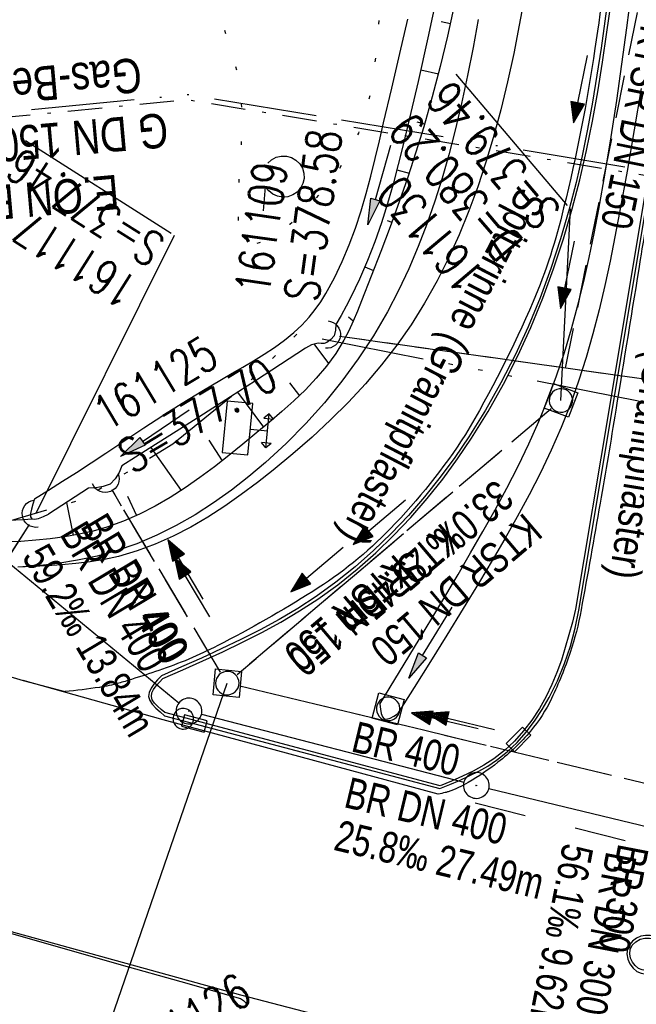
# Model space of a CAD drawing. Extents: x 510932 to 511602, y 463659 to 464636.
# Tile 45 of 81: x 511393 to 511429, y 464033 to 464091. Entities that reach past the tile are written whole.
import ezdxf

# ---------------------------------------------------------------- set-up
doc = ezdxf.new("R2010")
doc.units = 0
doc.header["$LTSCALE"] = 10
doc.header["$MEASUREMENT"] = 0
for name, pattern in [('ACAD_ISO13W100', [36, 12, -3, 12, -3, 0, -3, 0, -3]), ('ACAD_ISO14W100', [25.5, 12, -3, 0.5, -3, 0.5, -3, 0.5, -3]), ('AUSGEZOGEN', [0]), ('LT00', [0]), ('LT02', [0.4, 0.2, -0.2]), ('LT07', [0.22, 0.02, -0.2]), ('LT08', [0.42, 0.2, -0.1, 0.02, -0.1]), ('LT12', [0.4, 0.3, -0.1]), ('STRICHLINIE2', [0.375, 0.25, -0.125])]:
    doc.linetypes.add(name, pattern=pattern)
doc.layers.get('0').update_dxf_attribs({"linetype": 'LT00'})
for name, color, linetype in [('--EK_FBR', 1, 'LT00'), ('--EK_Halt-Pfeil', 4, 'LT00'), ('--EK_Haltung', 7, 'STRICHLINIE2'), ('--EK_Haltung-Text', 140, 'LT00'), ('--EK_Schacht-Text', 5, 'LT00'), ('--EL_DFK_AB_L', 21, 'LT00'), ('--EL_DFK_AB_P', 7, 'LT00'), ('--EL_Halt-Pfeil', 4, 'LT00'), ('--EL_Haltung', 182, 'STRICHLINIE2'), ('--EL_Haltung-Text', 182, 'LT00'), ('DFK_AB_L', 21, 'LT00'), ('DFK_AB_P', 7, 'LT00'), ('DFK_VERMPKT', 252, 'LT00'), ('DL', 182, 'LT12'), ('DL_PFEIL', 201, 'LT00'), ('DL_TEXT', 182, 'LT00'), ('GASLTG', 250, 'ACAD_ISO13W100'), ('GASLTG_TEXT', 250, 'Continuous'), ('GEHOELZ_SYMB', 252, 'Continuous'), ('PFEIL', 140, 'AUSGEZOGEN'), ('RINNE_TEXT', 11, 'Continuous'), ('TELEKOM', 210, 'ACAD_ISO14W100'), ('V104_AFBR_BAB', 250, 'LT00'), ('V104_BOESCH', 250, 'LT00'), ('V104_BOSCHUNG', 250, 'LT00'), ('V104_GEHOELZ', 250, 'LT07'), ('V104_GRABEN', 250, 'LT00'), ('V104_KA_MULD', 182, 'LT00'), ('V104_LD_MARK', 250, 'LT00'), ('V104_LG_MARK', 250, 'LT02'), ('V104_RINNE', 182, 'LT00'), ('V104_SINKK', 182, 'LT00'), ('V104_STROM', 80, 'LT00'), ('V104_UK_DURCH', 182, 'LT00')]:
    doc.layers.add(name, color=color, linetype=linetype)
doc.styles.add('Arial', font='ARIAL.TTF')
doc.styles.add('Haltungsbeschriftung', font='ARIAL.TTF', dxfattribs={"width": 0.75})
doc.styles.add('schachtbeschriftung', font='romans.shx', dxfattribs={"width": 0.75, "height": 2})
doc.styles.add('Versorgungsltg', font='ARIAL.TTF', dxfattribs={"width": 0.8, "height": 2})

# ---------------------------------------------------------------- blocks, each defined once
blk = doc.blocks.new('SYMB7010')
at = {"color": 0, "linetype": 'ByBlock'}
for points in [[(-0.031408, 0.499213), (-0.093728, 0.49134), (-0.15457, 0.475719), (-0.212975, 0.452595), (-0.268021, 0.422333), (-0.31884, 0.385411), (-0.36463, 0.342411), (-0.40467, 0.29401), (-0.438329, 0.240973), (-0.465074, 0.184136), (-0.484486, 0.124395), (-0.496256, 0.062692), (-0.5002, 0)], [(0.5002, 0), (0.496256, 0.062692), (0.484485, 0.124395), (0.465074, 0.184136), (0.438329, 0.240973), (0.40467, 0.29401), (0.36463, 0.342411), (0.31884, 0.385411), (0.268021, 0.422333), (0.212975, 0.452595), (0.15457, 0.475719), (0.093728, 0.49134), (0.031408, 0.499213), (-0.031408, 0.499213)], [(-0.5002, 0), (-0.496256, -0.062692), (-0.484486, -0.124395), (-0.465075, -0.184136), (-0.438329, -0.240973), (-0.404671, -0.29401), (-0.36463, -0.342411), (-0.31884, -0.385411), (-0.268021, -0.422333), (-0.212975, -0.452595), (-0.154571, -0.475719), (-0.093728, -0.49134), (-0.031408, -0.499213), (0.031408, -0.499213)], [(0.031408, -0.499213), (0.093728, -0.491341), (0.15457, -0.475719), (0.212975, -0.452595), (0.268021, -0.422333), (0.31884, -0.385411), (0.36463, -0.342411), (0.404671, -0.294011), (0.438329, -0.240974), (0.465075, -0.184136), (0.484486, -0.124395), (0.496256, -0.062692), (0.500201, 0)]]:
    blk.add_lwpolyline(points, dxfattribs=at)
blk = doc.blocks.new('SYMB0003')
at = {"color": 0, "linetype": 'ByBlock'}
for p, q in [((-0.015712, 0), (0.010166, 0.012015)), ((0, -0.021257), (-0.015712, 0)), ((0.010166, 0.012015), (0, -0.021257))]:
    blk.add_line(p, q, dxfattribs=at)
for points in [[(-0.031395, 0.499013), (-0.093691, 0.491144), (-0.154509, 0.475528), (-0.21289, 0.452414), (-0.267913, 0.422164), (-0.318712, 0.385257), (-0.364484, 0.342274), (-0.404509, 0.293893), (-0.438154, 0.240877), (-0.464888, 0.184062), (-0.484292, 0.124345), (-0.496058, 0.062667), (-0.5, 0)], [(0.5, 0), (0.496057, 0.062667), (0.484292, 0.124345), (0.464888, 0.184062), (0.438153, 0.240877), (0.404509, 0.293893), (0.364484, 0.342274), (0.318712, 0.385257), (0.267913, 0.422164), (0.21289, 0.452414), (0.154509, 0.475528), (0.093691, 0.491144), (0.031395, 0.499013), (-0.031395, 0.499013)], [(-0.5, 0), (-0.496058, -0.062667), (-0.484292, -0.124345), (-0.464888, -0.184062), (-0.438154, -0.240877), (-0.404509, -0.293893), (-0.364485, -0.342274), (-0.318712, -0.385257), (-0.267914, -0.422164), (-0.21289, -0.452414), (-0.154509, -0.475529), (-0.093691, -0.491144), (-0.031395, -0.499014), (0.031395, -0.499014)], [(0.031395, -0.499014), (0.093691, -0.491144), (0.154509, -0.475529), (0.21289, -0.452414), (0.267914, -0.422164), (0.318712, -0.385257), (0.364485, -0.342274), (0.404509, -0.293893), (0.438154, -0.240877), (0.464889, -0.184062), (0.484292, -0.124345), (0.496058, -0.062667), (0.5, 0)]]:
    blk.add_lwpolyline(points, dxfattribs=at)
blk = doc.blocks.new('Pfreil3')
at = {"layer": 'PFEIL'}
blk.add_hatch(color=256, dxfattribs=at).paths.add_polyline_path([(-1.549, 0.273), (-1.549, -0.273), (0, 0)])
for p, q in [((-1.549, 0), (-4.831, 0)), ((-1.549, -0.273), (-1.549, 0.273)), ((-1.549, 0.273), (0, 0)), ((0, 0), (-1.549, -0.273))]:
    blk.add_line(p, q, dxfattribs=at)
blk = doc.blocks.new('SYMB0702')
at = {"color": 0, "linetype": 'ByBlock'}
for p, q in [((0.1, 0.175), (-0.1, 0.175)), ((0, 0.075), (0, 0.175)), ((0.071716, 0.203284), (0.071716, 0.146716))]:
    blk.add_line(p, q, dxfattribs=at)
for points in [[(-0.071716, 0.203284), (-0.1, 0.175), (-0.071716, 0.146716), (-0.071716, 0.203284)], [(0.071716, 0.203284), (0.1, 0.175), (0.071716, 0.146716)], [(0.15, 0.075), (-0.15, 0.075), (-0.15, -0.075), (0.15, -0.075), (0.15, 0.075)]]:
    blk.add_lwpolyline(points, dxfattribs=at)
blk = doc.blocks.new('GEHOELZ_SYMB')
at = {"layer": 'GEHOELZ_SYMB'}
blk.add_line((0, 0), (1.4, 0), dxfattribs=at)
blk.add_lwpolyline([(-1.388, 0.017), (-1.612, 0.221), (-1.778, 0.474), (-1.876, 0.761), (-1.898, 1.063), (-1.844, 1.361), (-1.718, 1.636), (-1.526, 1.87), (-1.282, 2.05), (-1, 2.162), (-0.7, 2.2), (-0.4, 2.162), (-0.118, 2.05), (0.126, 1.87), (0.318, 1.636), (0.444, 1.361), (0.498, 1.063), (0.476, 0.761), (0.378, 0.474), (0.212, 0.221), (-0.012, 0.017)], dxfattribs=at)
blk = doc.blocks.new('SYMB0652')
at = {"color": 0, "linetype": 'ByBlock'}
blk.add_lwpolyline([(-0.15, -0.075), (0.15, -0.075), (0.15, 0.075), (-0.15, 0.075), (-0.15, -0.075)], dxfattribs=at)
blk = doc.blocks.new('SYMB1107')
at = {"color": 0, "linetype": 'ByBlock'}
for points in [[(-0.2, 0), (-0.196157, 0.039018), (-0.184776, 0.076537), (-0.166294, 0.111114), (-0.141421, 0.141421), (-0.111114, 0.166294), (-0.076537, 0.184776), (-0.039018, 0.196157), (0, 0.2)], [(0, 0.2), (0.039018, 0.196157), (0.076537, 0.184776), (0.111114, 0.166294), (0.141421, 0.141421), (0.166294, 0.111114), (0.184776, 0.076537), (0.196157, 0.039018), (0.2, 0)]]:
    blk.add_lwpolyline(points, dxfattribs=at)
blk = doc.blocks.new('SYMB1210')
at = {"color": 0, "linetype": 'ByBlock'}
blk.add_line((0.018815, -0.179014), (0.055623, -0.17119), dxfattribs=at)
for points in [[(-0.2, -0.2), (-0.2, 0.2), (0.2, 0.2), (0.2, -0.2), (-0.2, -0.2)], [(0.018815, 0.179014), (-0.018815, 0.179014), (-0.055623, 0.17119), (-0.09, 0.155885), (-0.120444, 0.133766), (-0.145623, 0.105801), (-0.164438, 0.073213), (-0.176067, 0.037424), (-0.18, 0)], [(0.18, 0), (0.176067, 0.037424), (0.164438, 0.073213), (0.145623, 0.105801), (0.120444, 0.133766), (0.09, 0.155885), (0.055623, 0.17119), (0.018815, 0.179014)], [(-0.18, 0), (-0.176067, -0.037424), (-0.164438, -0.073213), (-0.145623, -0.105801), (-0.120444, -0.133766), (-0.09, -0.155885), (-0.055623, -0.17119), (-0.018815, -0.179014), (0.018815, -0.179014)], [(0.055623, -0.17119), (0.09, -0.155885), (0.120444, -0.133766), (0.145623, -0.105801), (0.164438, -0.073213), (0.176067, -0.037424), (0.18, 0)]]:
    blk.add_lwpolyline(points, dxfattribs=at)
blk = doc.blocks.new('SYMB0070')
at = {"color": 0, "linetype": 'ByBlock'}
for p, q in [((-0.5, 0), (0.2, 0)), ((0.5, 0), (0.2, 0.1)), ((0.2, 0.1), (0.2, 0)), ((0.468, 0), (0.21, 0.086)), ((0.21, 0.086), (0.21, -0.086)), ((0.21, -0.086), (0.468, 0)), ((0.22, -0.072), (0.437, 0)), ((0.23, -0.058), (0.405, 0)), ((0.24, -0.045), (0.374, 0)), ((0.342, 0), (0.25, 0.031)), ((0.25, 0.031), (0.25, -0.031)), ((0.25, -0.031), (0.342, 0)), ((0.26, -0.017), (0.31, 0)), ((0.27, -0.003), (0.279, 0))]:
    blk.add_line(p, q, dxfattribs=at)
for points in [[(0.2, 0), (0.2, -0.1), (0.5, 0)], [(0.437, 0), (0.22, 0.072), (0.22, -0.072)], [(0.405, 0), (0.23, 0.058), (0.23, -0.058)], [(0.374, 0), (0.24, 0.045), (0.24, -0.045)], [(0.31, 0), (0.26, 0.017), (0.26, -0.017)], [(0.279, 0), (0.27, 0.003), (0.27, -0.003)]]:
    blk.add_lwpolyline(points, dxfattribs=at)

msp = doc.modelspace()

# ---------------------------------------------------------------- linework, layer by layer
at = {"layer": '--EK_FBR'}
for points in [[(511420.156, 464090.626), (511419.857, 464088.991), (511419.532, 464087.361), (511419.178, 464085.735), (511418.79, 464084.114), (511418.433, 464082.752), (511418.046, 464081.398), (511417.624, 464080.055), (511417.164, 464078.726), (511416.663, 464077.414), (511416.116, 464076.123), (511415.52, 464074.856), (511414.872, 464073.616), (511414.058, 464072.228), (511413.173, 464070.882), (511412.219, 464069.581), (511411.2, 464068.325), (511410.118, 464067.118), (511408.976, 464065.961), (511407.778, 464064.856), (511406.801, 464064.028), (511405.791, 464063.24), (511404.75, 464062.498), (511403.677, 464061.809), (511402.575, 464061.179), (511401.443, 464060.615), (511400.281, 464060.123), (511399.092, 464059.709), (511397.975, 464059.402), (511396.839, 464059.16), (511395.689, 464058.978), (511394.53, 464058.848), (511393.367, 464058.764)], [(511385.533, 464039.602), (511385.533, 464039.602), (511388.991, 464038.591), (511392.452, 464037.593), (511395.916, 464036.604), (511399.382, 464035.622), (511402.85, 464034.645), (511406.318, 464033.67)], [(511406.318, 464033.67), (511406.488, 464033.551), (511406.617, 464033.436), (511406.662, 464033.329), (511406.597, 464033.234), (511406.451, 464033.147), (511406.265, 464033.064)]]:
    msp.add_lwpolyline(points, dxfattribs=at)
at = {"layer": '--EK_Haltung'}
for p, q in [((511430.875, 464098.381), (511425.209, 464070.341)), ((511443.245, 464067.801), (511412.077, 464072.191)), ((511424.391, 464067.977), (511406.121, 464052.497)), ((511405.165, 464052.656), (511398.845, 464063.259)), ((511394.017, 464061.243), (511377.633, 464035.469)), ((511431.551, 464045.762), (511406.278, 464051.837))]:
    msp.add_line(p, q, dxfattribs=at)
at = {"layer": '--EK_Schacht-Text'}
for p, q in [((511424.963, 464068.462), (511425.523, 464079.614)), ((511402.464, 464078.056), (511394.419, 464061.876))]:
    msp.add_line(p, q, dxfattribs=at)
at = {"layer": '--EK_Schacht-Text', "flags": 128}
msp.add_lwpolyline([(511406.269, 464019.108), (511398.623, 464031.934), (511405.549, 464052.012)], dxfattribs=at)
at = {"layer": '--EL_DFK_AB_L'}
for p, q in [((511389.209, 464062.004), (511402.741, 464050.866)), ((511404.046, 464050.202), (511419.314, 464046.248)), ((511420.769, 464045.884), (511437.561, 464041.816))]:
    msp.add_line(p, q, dxfattribs=at)
at = {"layer": '--EL_Haltung'}
for p, q in [((511430.875, 464098.381), (511425.209, 464070.341)), ((511443.245, 464067.801), (511412.077, 464072.191)), ((511424.391, 464067.977), (511406.121, 464052.497)), ((511405.165, 464052.656), (511398.845, 464063.259)), ((511394.017, 464061.243), (511377.633, 464035.469)), ((511431.551, 464045.762), (511406.278, 464051.837))]:
    msp.add_line(p, q, dxfattribs=at)
at = {"layer": 'DFK_AB_L'}
for p, q in [((511389.209, 464062.004), (511402.741, 464050.866)), ((511404.046, 464050.202), (511419.314, 464046.248)), ((511420.769, 464045.884), (511437.561, 464041.816))]:
    msp.add_line(p, q, dxfattribs=at)
at = {"layer": 'DL'}
for p, q in [((511443.245, 464067.801), (511412.077, 464072.191)), ((511424.391, 464067.977), (511406.121, 464052.497)), ((511405.165, 464052.656), (511398.845, 464063.259)), ((511394.017, 464061.243), (511377.633, 464035.469)), ((511431.551, 464045.762), (511406.278, 464051.837))]:
    msp.add_line(p, q, dxfattribs=at)
at = {"layer": 'GASLTG', "color": 80, "linetype": 'LT08', "flags": 128}
msp.add_lwpolyline([(511156.685, 464172.08), (511181.982, 464155.417), (511188.719, 464150.845), (511207.899, 464139.051), (511227.458, 464127.551), (511256.504, 464111.113), (511273.451, 464101.653), (511283.903, 464096.318), (511320.205, 464080.823), (511325.996, 464078.522), (511334.145, 464078.26), (511337.095, 464078.38), (511348.637, 464080.71), (511403.272, 464085.964), (511444.051, 464079.212), (511455.873, 464076.918), (511460.005, 464064.189), (511460.476, 464061.012), (511461.57, 464059.189), (511464.798, 464055.627), (511468.681, 464051.746), (511475.959, 464047.993), (511486.476, 464043.906), (511507.116, 464038.547)], dxfattribs=at)
at = {"layer": 'GASLTG', "ltscale": 0.05, "flags": 128}
msp.add_lwpolyline([(511156.85, 464172.33), (511182.149, 464155.666), (511188.881, 464151.097), (511208.053, 464139.308), (511227.608, 464127.811), (511256.651, 464111.374), (511273.592, 464101.917), (511284.03, 464096.59), (511320.32, 464081.1), (511326.058, 464078.82), (511334.144, 464078.56), (511337.059, 464078.679), (511348.592, 464081.007), (511403.283, 464086.266), (511444.104, 464079.507), (511456.103, 464077.179), (511460.298, 464064.258), (511460.764, 464061.115), (511461.812, 464059.369), (511465.015, 464055.833), (511468.86, 464051.991), (511476.083, 464048.267), (511486.568, 464044.192), (511507.191, 464038.837)], dxfattribs=at)
at = {"layer": 'TELEKOM', "ltscale": 0.05, "flags": 128}
msp.add_lwpolyline([(511549.611, 464034.247), (511540.206, 464035.663), (511536.808, 464036.439), (511508.224, 464040.794), (511481.533, 464047.758), (511460.224, 464064.129), (511456.362, 464064.129), (511447.674, 464064.852), (511409.591, 464072.316), (511406.659, 464069.386), (511402.392, 464065.921), (511397.192, 464062.725), (511392.258, 464061.259), (511387.725, 464061.925), (511375.192, 464064.723), (511362.392, 464067.387), (511343.804, 464073.015), (511326.071, 464078.876), (511308.339, 464086.469), (511289.271, 464094.596), (511272.697, 464101.843), (511261.365, 464111.702), (511256.165, 464115.299), (511229.585, 464132.798), (511221.318, 464138.126), (511201.586, 464150.649), (511180.486, 464164.077), (511162.887, 464176.067), (511152.487, 464183.793), (511143.419, 464190.454), (511126.942, 464204.529), (511112.187, 464215.677), (511095.651, 464229.182), (511075.805, 464245.222), (511058.746, 464258.334), (511036.136, 464275.294), (511026.82, 464281.326), (511023.407, 464284.21), (511016.979, 464290.11), (511009.613, 464297.521), (511004.364, 464302.503), (510990.103, 464316.622)], dxfattribs=at)
at = {"layer": 'V104_AFBR_BAB'}
for points in [[(511420.156, 464090.626), (511419.857, 464088.991), (511419.532, 464087.361), (511419.178, 464085.735), (511418.79, 464084.114), (511418.433, 464082.752), (511418.046, 464081.398), (511417.624, 464080.055), (511417.164, 464078.726), (511416.663, 464077.414), (511416.116, 464076.123), (511415.52, 464074.856), (511414.872, 464073.616), (511414.058, 464072.228), (511413.173, 464070.882), (511412.219, 464069.581), (511411.2, 464068.325), (511410.118, 464067.118), (511408.976, 464065.961), (511407.778, 464064.856), (511406.801, 464064.028), (511405.791, 464063.24), (511404.75, 464062.498), (511403.677, 464061.809), (511402.575, 464061.179), (511401.443, 464060.615), (511400.281, 464060.123), (511399.092, 464059.709), (511397.975, 464059.402), (511396.839, 464059.16), (511395.689, 464058.978), (511394.53, 464058.848), (511393.367, 464058.764)], [(511385.533, 464039.602), (511385.533, 464039.602), (511388.991, 464038.591), (511392.452, 464037.593), (511395.916, 464036.604), (511399.382, 464035.622), (511402.85, 464034.645), (511406.318, 464033.67)], [(511406.318, 464033.67), (511406.488, 464033.551), (511406.617, 464033.436), (511406.662, 464033.329), (511406.597, 464033.234), (511406.451, 464033.147), (511406.265, 464033.064)]]:
    msp.add_lwpolyline(points, dxfattribs=at)
at = {"layer": 'V104_BOESCH'}
for points in [[(511418.759, 464091.441), (511418.363, 464089.66), (511417.937, 464087.888), (511417.477, 464086.126), (511416.978, 464084.376), (511416.526, 464082.913), (511416.047, 464081.457), (511415.545, 464080.008), (511415.021, 464078.564), (511414.48, 464077.124), (511413.925, 464075.686), (511413.358, 464074.249), (511413.123, 464073.664), (511412.879, 464073.084), (511412.618, 464072.515), (511412.333, 464071.962), (511411.857, 464071.185), (511411.32, 464070.45), (511410.729, 464069.751), (511410.094, 464069.081), (511409.423, 464068.436), (511408.724, 464067.809), (511408.006, 464067.195), (511407.277, 464066.589), (511406.458, 464065.915), (511405.634, 464065.25), (511404.802, 464064.601), (511403.96, 464063.975), (511403.105, 464063.379), (511402.235, 464062.819), (511401.347, 464062.304), (511400.439, 464061.839), (511399.508, 464061.432), (511398.552, 464061.09), (511397.748, 464060.861), (511396.928, 464060.676), (511396.096, 464060.528), (511395.253, 464060.414), (511394.403, 464060.327), (511393.548, 464060.264), (511392.971, 464060.233)], [(511388.326, 464061.204), (511388.905, 464061.298), (511389.485, 464061.384), (511390.066, 464061.454), (511390.649, 464061.499), (511391.169, 464061.515), (511391.69, 464061.514), (511392.211, 464061.508), (511392.733, 464061.505), (511393.254, 464061.516), (511393.715, 464061.542), (511394.176, 464061.577)]]:
    msp.add_lwpolyline(points, dxfattribs=at)
at = {"layer": 'V104_BOSCHUNG'}
for p, q in [((511417.986, 464090.505), (511418.528, 464090.387)), ((511416.803, 464087.698), (511417.829, 464087.463)), ((511416.582, 464084.672), (511417.033, 464084.562)), ((511415.416, 464081.883), (511416.124, 464081.685)), ((511414.856, 464078.933), (511415.123, 464078.842)), ((511413.562, 464076.235), (511414.055, 464076.022)), ((511412.597, 464073.322), (511412.883, 464073.092)), ((511410.591, 464071.749), (511411.439, 464070.605)), ((511409.172, 464069.493), (511409.745, 464068.739)), ((511406.15, 464068.937), (511407.662, 464066.908)), ((511404.473, 464066.157), (511405.245, 464064.944)), ((511401.1, 464065.725), (511402.873, 464063.225)), ((511399.738, 464062.902), (511400.276, 464061.764)), ((511396.194, 464062.522), (511396.592, 464060.611))]:
    msp.add_line(p, q, dxfattribs=at)
at = {"layer": 'V104_GEHOELZ', "flags": 128}
msp.add_lwpolyline([(511359.993, 464082.404), (511361.333, 464082.476), (511362.661, 464082.573), (511363.98, 464082.699), (511365.292, 464082.86), (511366.6, 464083.061), (511367.907, 464083.308), (511369.215, 464083.606), (511370.527, 464083.959), (511371.844, 464084.373), (511373.17, 464084.854), (511374.508, 464085.407), (511375.858, 464086.036), (511377.225, 464086.747), (511378.61, 464087.546), (511380.017, 464088.438), (511381.447, 464089.427), (511382.448, 464090.168), (511383.459, 464090.95), (511384.476, 464091.763), (511385.497, 464092.599), (511386.517, 464093.45), (511387.535, 464094.307), (511388.546, 464095.161), (511389.549, 464096.003), (511390.539, 464096.826), (511391.513, 464097.619), (511392.47, 464098.376), (511393.405, 464099.086), (511394.315, 464099.741), (511395.198, 464100.333), (511396.05, 464100.853), (511396.869, 464101.292), (511397.65, 464101.642), (511398.392, 464101.894), (511399.091, 464102.039), (511399.743, 464102.069), (511400.347, 464101.975), (511400.898, 464101.748), (511401.393, 464101.38), (511401.831, 464100.862), (511402.109, 464100.394), (511402.359, 464099.854), (511402.586, 464099.253), (511402.795, 464098.602), (511402.991, 464097.91), (511403.176, 464097.189), (511403.357, 464096.448), (511403.536, 464095.698), (511403.72, 464094.951), (511403.912, 464094.215), (511404.117, 464093.502), (511404.345, 464092.798), (511404.585, 464092.122), (511404.832, 464091.465), (511405.08, 464090.82), (511405.323, 464090.179), (511405.555, 464089.533), (511405.77, 464088.876), (511405.963, 464088.199), (511406.128, 464087.495), (511406.259, 464086.756), (511406.35, 464085.973), (511406.396, 464085.139), (511406.397, 464084.432), (511406.374, 464083.7), (511406.333, 464082.956), (511406.284, 464082.212), (511406.235, 464081.481), (511406.193, 464080.776), (511406.166, 464080.11), (511406.163, 464079.495), (511406.193, 464078.944), (511406.261, 464078.469), (511406.378, 464078.083), (511406.551, 464077.8), (511406.789, 464077.631), (511407.078, 464077.585), (511407.424, 464077.644), (511407.816, 464077.798), (511408.246, 464078.035), (511408.705, 464078.347), (511409.182, 464078.723), (511409.67, 464079.152), (511410.159, 464079.625), (511410.639, 464080.131), (511411.102, 464080.66), (511411.539, 464081.202), (511411.939, 464081.746), (511412.438, 464082.516), (511412.853, 464083.273), (511413.194, 464084.02), (511413.47, 464084.76), (511413.69, 464085.497), (511413.863, 464086.232), (511413.999, 464086.969), (511414.106, 464087.712), (511414.194, 464088.462), (511414.303, 464089.585), (511414.397, 464090.726), (511414.481, 464091.882), (511414.562, 464093.048), (511414.647, 464094.219), (511414.741, 464095.39), (511414.926, 464097.301), (511415.149, 464099.203), (511415.406, 464101.095), (511415.69, 464102.979), (511415.998, 464104.856), (511416.325, 464106.728), (511416.665, 464108.594), (511417.015, 464110.458), (511417.369, 464112.319), (511417.723, 464114.178), (511418.072, 464116.038), (511418.411, 464117.898), (511418.736, 464119.761), (511419.041, 464121.626), (511419.322, 464123.496), (511419.574, 464125.372), (511419.774, 464127.064), (511419.951, 464128.761), (511420.109, 464130.462), (511420.253, 464132.165), (511420.387, 464133.87), (511420.515, 464135.577), (511420.642, 464137.284), (511420.771, 464138.99), (511420.908, 464140.694), (511421.055, 464142.397), (511421.219, 464144.096), (511421.403, 464145.791), (511421.61, 464147.482), (511421.847, 464149.167), (511422.057, 464150.505), (511422.282, 464151.839), (511422.517, 464153.172), (511422.755, 464154.505), (511422.991, 464155.838), (511423.22, 464157.173), (511423.435, 464158.512), (511423.63, 464159.854), (511423.801, 464161.203), (511423.941, 464162.558), (511424.044, 464163.921), (511424.106, 464165.294), (511424.12, 464166.677), (511424.08, 464168.072), (511424.016, 464169.07), (511423.918, 464170.069), (511423.786, 464171.062), (511423.614, 464172.042), (511423.402, 464173.004), (511423.145, 464173.941), (511422.841, 464174.847), (511422.487, 464175.716), (511422.08, 464176.541), (511421.491, 464177.511), (511420.818, 464178.406), (511420.067, 464179.233), (511419.243, 464179.995), (511418.351, 464180.698), (511417.396, 464181.347), (511416.383, 464181.947), (511415.316, 464182.502), (511414.202, 464183.018), (511413.044, 464183.5), (511411.849, 464183.952), (511410.62, 464184.38), (511409.363, 464184.788), (511408.083, 464185.181), (511406.786, 464185.565), (511405.475, 464185.944), (511404.156, 464186.323), (511402.834, 464186.707), (511401.514, 464187.102), (511400.214, 464187.505), (511398.922, 464187.915), (511397.638, 464188.326), (511396.362, 464188.728), (511395.096, 464189.115), (511393.84, 464189.479), (511392.594, 464189.813), (511391.36, 464190.109), (511390.137, 464190.36), (511388.927, 464190.558), (511387.73, 464190.695), (511386.547, 464190.765), (511385.378, 464190.759), (511384.224, 464190.67), (511383.086, 464190.491), (511381.964, 464190.214), (511380.858, 464189.831), (511379.77, 464189.336), (511378.701, 464188.72), (511377.838, 464188.122), (511376.986, 464187.447), (511376.146, 464186.705), (511375.316, 464185.905), (511374.496, 464185.056), (511373.684, 464184.168), (511372.881, 464183.249), (511372.084, 464182.31), (511371.294, 464181.359), (511370.51, 464180.406), (511369.731, 464179.459), (511368.956, 464178.529), (511368.184, 464177.624), (511367.415, 464176.754), (511366.648, 464175.929), (511365.882, 464175.157), (511365.116, 464174.447), (511364.35, 464173.81), (511363.582, 464173.254), (511362.813, 464172.788), (511362.041, 464172.423), (511361.266, 464172.166), (511360.486, 464172.029), (511359.701, 464172.019), (511358.911, 464172.146), (511358.114, 464172.419), (511357.31, 464172.848), (511357.015, 464173.044), (511356.719, 464173.252), (511356.425, 464173.465), (511355.761, 464173.935), (511355.099, 464174.386), (511354.432, 464174.823), (511353.754, 464175.248), (511353.06, 464175.667), (511352.344, 464176.083), (511351.6, 464176.501), (511351.181, 464176.729), (511350.755, 464176.947), (511350.327, 464177.145), (511349.899, 464177.31), (511349.475, 464177.433), (511349.059, 464177.501), (511348.654, 464177.504), (511348.204, 464177.416), (511347.773, 464177.238), (511347.36, 464176.98), (511346.963, 464176.656), (511346.582, 464176.276), (511346.215, 464175.853), (511345.862, 464175.398), (511345.522, 464174.923), (511345.193, 464174.439), (511344.39, 464173.2), (511343.65, 464171.98), (511342.966, 464170.776), (511342.332, 464169.585), (511341.742, 464168.403), (511341.189, 464167.228), (511340.667, 464166.055), (511340.171, 464164.883), (511339.692, 464163.706), (511339.225, 464162.523), (511338.765, 464161.331), (511338.1, 464159.586), (511337.437, 464157.817), (511336.779, 464156.027), (511336.129, 464154.218), (511335.491, 464152.395), (511334.866, 464150.561), (511334.259, 464148.718), (511333.673, 464146.87), (511332.8, 464143.967), (511331.988, 464141.06), (511331.24, 464138.145), (511330.556, 464135.224), (511329.941, 464132.293), (511329.396, 464129.354), (511329.111, 464127.639), (511328.846, 464125.921), (511328.598, 464124.199), (511328.361, 464122.473), (511328.132, 464120.744), (511327.907, 464119.011), (511327.68, 464117.274), (511327.448, 464115.534), (511327.207, 464113.79), (511326.952, 464112.042), (511326.742, 464110.679), (511326.528, 464109.316), (511326.317, 464107.954), (511326.114, 464106.597), (511325.927, 464105.245), (511325.762, 464103.902), (511325.626, 464102.568), (511325.526, 464101.247), (511325.472, 464100.16), (511325.441, 464099.078), (511325.426, 464097.996), (511325.421, 464096.911), (511325.419, 464095.817), (511325.414, 464094.711), (511325.399, 464093.587), (511325.369, 464092.44), (511325.316, 464091.267), (511325.235, 464090.063), (511325.118, 464088.823), (511325.037, 464088.111), (511324.953, 464087.394), (511324.875, 464086.676), (511324.815, 464085.965), (511324.781, 464085.267), (511324.785, 464084.589), (511324.835, 464083.936), (511324.942, 464083.316), (511325.115, 464082.734), (511325.366, 464082.198), (511325.703, 464081.714), (511326.137, 464081.287), (511326.492, 464081.033), (511326.885, 464080.818), (511327.302, 464080.65), (511327.73, 464080.539), (511328.156, 464080.493), (511328.688, 464080.539), (511329.2, 464080.691), (511329.693, 464080.933), (511330.172, 464081.248), (511330.639, 464081.62), (511331.097, 464082.033), (511331.55, 464082.469), (511332.002, 464082.912), (511332.454, 464083.345), (511332.91, 464083.752), (511333.374, 464084.117), (511333.848, 464084.422), (511334.336, 464084.651), (511334.841, 464084.787), (511335.365, 464084.814), (511335.691, 464084.775), (511336.021, 464084.705), (511336.355, 464084.622), (511338.331, 464084.151), (511340.317, 464083.738), (511342.31, 464083.382), (511344.306, 464083.08), (511346.303, 464082.831), (511348.297, 464082.633), (511350.283, 464082.483), (511352.26, 464082.381), (511354.222, 464082.324), (511356.168, 464082.31), (511358.093, 464082.337), (511359.993, 464082.404)], dxfattribs=at)
at = {"layer": 'V104_GRABEN'}
for points in [[(511417.757, 464092.102), (511417.216, 464089.562), (511416.651, 464087.021), (511416.06, 464084.48), (511415.783, 464083.334), (511415.496, 464082.189), (511415.192, 464081.05), (511414.867, 464079.919), (511414.516, 464078.798), (511414.133, 464077.691), (511413.713, 464076.599), (511413.251, 464075.526), (511412.742, 464074.474), (511412.459, 464073.939), (511412.168, 464073.408), (511411.871, 464072.879), (511411.85, 464072.542), (511411.765, 464072.216), (511411.583, 464071.998), (511411.348, 464071.839), (511411.186, 464071.78), (511411.014, 464071.766), (511410.845, 464071.8), (511410.449, 464071.702), (511410.093, 464071.505), (511408.644, 464070.557), (511407.193, 464069.612), (511405.739, 464068.672), (511404.163, 464067.663), (511402.583, 464066.66), (511401, 464065.661), (511399.416, 464064.665), (511399.267, 464064.261), (511399.037, 464063.897), (511398.736, 464063.588), (511398.326, 464063.451), (511397.9, 464063.374), (511397.468, 464063.357), (511395.157, 464061.841)], [(511414.429, 464050.792), (511415.573, 464052.673), (511416.715, 464054.556), (511417.851, 464056.445), (511418.979, 464058.343), (511419.708, 464059.586), (511420.427, 464060.835), (511421.13, 464062.093), (511421.812, 464063.361), (511422.468, 464064.64), (511423.092, 464065.934), (511423.678, 464067.243), (511424.221, 464068.569), (511424.713, 464069.903), (511425.162, 464071.254), (511425.571, 464072.619), (511425.944, 464073.996), (511426.285, 464075.383), (511426.599, 464076.779), (511426.89, 464078.179), (511427.161, 464079.584), (511427.538, 464081.692), (511427.886, 464083.802), (511428.207, 464085.915), (511428.507, 464088.029), (511428.79, 464090.145), (511429.06, 464092.262)], [(511394.328, 464062.742), (511395.149, 464063.249), (511395.968, 464063.76), (511396.782, 464064.279), (511397.631, 464064.834), (511398.475, 464065.395), (511399.583, 464066.132), (511400.692, 464066.866), (511401.807, 464067.592), (511402.929, 464068.307), (511404.063, 464069.007), (511405.212, 464069.688), (511405.837, 464070.047), (511406.463, 464070.406), (511407.084, 464070.771), (511407.696, 464071.148), (511408.294, 464071.544), (511408.873, 464071.965), (511409.429, 464072.417), (511409.891, 464072.843), (511410.32, 464073.303), (511410.669, 464073.744), (511410.988, 464074.208), (511411.284, 464074.687), (511411.789, 464075.603), (511412.24, 464076.544), (511412.644, 464077.507), (511413.006, 464078.489), (511413.333, 464079.486), (511413.63, 464080.497), (511413.905, 464081.517), (511414.162, 464082.544), (511414.407, 464083.575), (511414.648, 464084.607), (511415.12, 464086.626), (511415.593, 464088.639), (511416.062, 464090.646)], [(511429.632, 464086.612), (511429.231, 464084.208), (511428.813, 464081.804), (511428.374, 464079.4), (511428.103, 464077.979), (511427.817, 464076.56), (511427.513, 464075.147), (511427.184, 464073.74), (511426.824, 464072.344), (511426.429, 464070.959), (511425.993, 464069.589), (511425.511, 464068.236), (511424.975, 464066.892), (511424.391, 464065.566), (511423.766, 464064.257), (511423.106, 464062.962), (511422.416, 464061.681), (511421.701, 464060.411), (511420.968, 464059.152), (511420.222, 464057.901), (511419.282, 464056.353), (511418.333, 464054.814), (511417.378, 464053.282), (511416.417, 464051.753), (511415.455, 464050.227)], [(511394.328, 464062.742), (511394.231, 464062.433), (511394.151, 464062.143), (511394.104, 464061.892), (511394.107, 464061.696), (511394.176, 464061.577), (511394.337, 464061.546), (511394.57, 464061.598), (511394.851, 464061.706), (511395.157, 464061.841)], [(511414.429, 464050.792), (511414.458, 464050.505), (511414.501, 464050.246), (511414.572, 464050.046), (511414.686, 464049.932), (511414.836, 464049.921), (511415.023, 464049.982), (511415.233, 464050.092), (511415.455, 464050.227)]]:
    msp.add_lwpolyline(points, dxfattribs=at)
at = {"layer": 'V104_LD_MARK'}
for points in [[(511435.273, 464139.582, 0.001052), (511432.742, 464125.291, 0.002081), (511431.508, 464118.06, 0.000002), (511429.085, 464103.494, -0.000004), (511427.997, 464096.956, -0.008744), (511426.939, 464088.938, -0.025497), (511425.116, 464079.666, -0.043565), (511423.343, 464074.212, -0.031316), (511419.405, 464066.473, -0.049062), (511415.034, 464060.996, -0.059456), (511410.534, 464057.355, -0.021826), (511404.997, 464054.2, -0.037336), (511401.562, 464052.749, -0.004373), (511399.978, 464052.23, -0.009373), (511399.232, 464052.009, -0.029503), (511398.11, 464051.769, -0.016646), (511396.093, 464051.528, -0.086801)], [(511439.732, 464138.921, -0.008556), (511437.639, 464124.405, -0.000694), (511436.424, 464117.037, -0.000049), (511433.319, 464098.836, 0.000322), (511432.852, 464096.091, 0.000072), (511430.614, 464082.867, 0.000253), (511429.981, 464079.111, 0.001589), (511429.577, 464076.661, -0.000444), (511428.153, 464067.892, -0.002518), (511427.243, 464062.49, -0.002185), (511426.135, 464056.274, -0.035389), (511425.499, 464053.8, -0.031307), (511424.416, 464051.125, -0.062647), (511423.191, 464049.225, -0.053962), (511421.3, 464047.408, -0.03077), (511419.568, 464046.233, -0.05034), (511418.406, 464045.695, -0.026759), (511418.233, 464045.645, -0.01151), (511417.824, 464045.561)]]:
    msp.add_lwpolyline(points, format="xyb", dxfattribs=at)
for points in [[(511422.835, 464091.936), (511422.539, 464090.288), (511422.216, 464088.644), (511421.859, 464087.006), (511421.464, 464085.375), (511421.025, 464083.75), (511420.595, 464082.316), (511420.123, 464080.893), (511419.607, 464079.486), (511419.042, 464078.101), (511418.427, 464076.741), (511417.758, 464075.412), (511417.032, 464074.119), (511416.245, 464072.867), (511415.413, 464071.682), (511414.525, 464070.539), (511413.584, 464069.434), (511412.594, 464068.367), (511411.559, 464067.333), (511410.484, 464066.33), (511409.372, 464065.357), (511408.227, 464064.411), (511407.305, 464063.685), (511406.365, 464062.982), (511405.406, 464062.31), (511404.427, 464061.677), (511403.427, 464061.092), (511402.407, 464060.563), (511401.364, 464060.097), (511400.3, 464059.702), (511399.212, 464059.388), (511398.401, 464059.211), (511397.578, 464059.075), (511396.747, 464058.972), (511395.908, 464058.897), (511395.064, 464058.841), (511394.217, 464058.799), (511393.367, 464058.764)], [(511361.533, 464062.037), (511379.034, 464056.54), (511393.669, 464052.175), (511396.093, 464051.528)], [(511417.824, 464045.561), (511401.828, 464049.873), (511393.669, 464052.175)], [(511425.232, 464029.031), (511415.291, 464031.496), (511411.844, 464032.421), (511406.339, 464033.853), (511385.533, 464039.602)]]:
    msp.add_lwpolyline(points, dxfattribs=at)
at = {"layer": 'V104_LG_MARK', "ltscale": 1.5}
msp.add_line((511428.702, 464042.847), (511418.505, 464045.39), dxfattribs=at)
at = {"layer": 'V104_RINNE'}
msp.add_line((511401.907, 464050.116), (511417.918, 464045.88), dxfattribs=at)
for points in [[(511432.479, 464096.15), (511429.638, 464079.187), (511427.761, 464067.991), (511425.817, 464056.308), (511425.626, 464055.564), (511425.428, 464054.822), (511425.217, 464054.085), (511424.985, 464053.355), (511424.727, 464052.635), (511424.435, 464051.927), (511424.103, 464051.234), (511423.712, 464050.538), (511423.273, 464049.868), (511422.787, 464049.232), (511422.254, 464048.639), (511421.676, 464048.096), (511421.055, 464047.611), (511420.472, 464047.235), (511419.862, 464046.9), (511419.232, 464046.596), (511418.589, 464046.313), (511417.94, 464046.041), (511401.921, 464050.298)], [(511424.277, 464051.175), (511424.761, 464052.149), (511425.173, 464053.149), (511425.516, 464054.172), (511425.792, 464055.212), (511426.002, 464056.267), (511427.971, 464067.987), (511429.826, 464079.15), (511432.645, 464096.139)], [(511427.723, 464092.11), (511427.514, 464090.53), (511427.294, 464088.952), (511427.056, 464087.378), (511426.796, 464085.808), (511426.51, 464084.244), (511426.193, 464082.687), (511425.839, 464081.137), (511425.444, 464079.597), (511424.939, 464077.857), (511424.374, 464076.133), (511423.745, 464074.43), (511423.053, 464072.751), (511422.294, 464071.099), (511421.468, 464069.478), (511420.573, 464067.892), (511419.606, 464066.344), (511418.792, 464065.151), (511417.933, 464063.989), (511417.03, 464062.86), (511416.084, 464061.771), (511415.094, 464060.724), (511414.062, 464059.724), (511412.988, 464058.776), (511411.872, 464057.883), (511410.715, 464057.05)], [(511401.8, 464052.276), (511402.969, 464052.788), (511404.133, 464053.307), (511405.29, 464053.838), (511406.435, 464054.388), (511407.564, 464054.963), (511408.674, 464055.568), (511409.76, 464056.212), (511410.819, 464056.899), (511411.984, 464057.738), (511413.107, 464058.637), (511414.189, 464059.591), (511415.228, 464060.598), (511416.224, 464061.652), (511417.176, 464062.749), (511418.084, 464063.885), (511418.946, 464065.056), (511419.763, 464066.258), (511420.731, 464067.818), (511421.628, 464069.417), (511422.454, 464071.05), (511423.212, 464072.714), (511423.906, 464074.406), (511424.535, 464076.121), (511425.105, 464077.856), (511425.615, 464079.607), (511426.052, 464081.298), (511426.442, 464082.998), (511426.791, 464084.708), (511427.104, 464086.426), (511427.386, 464088.15), (511427.641, 464089.88), (511427.876, 464091.615)], [(511410.715, 464057.05), (511409.66, 464056.365), (511408.576, 464055.724), (511407.47, 464055.121), (511406.343, 464054.549), (511405.201, 464054.002), (511404.047, 464053.473), (511402.885, 464052.958), (511401.719, 464052.448)], [(511401.719, 464052.448), (511401.492, 464052.202), (511401.284, 464051.957), (511401.116, 464051.714), (511401.005, 464051.476), (511400.973, 464051.243), (511401.035, 464051.009), (511401.18, 464050.781), (511401.388, 464050.557), (511401.637, 464050.336), (511401.907, 464050.116)], [(511401.921, 464050.298), (511401.695, 464050.482), (511401.486, 464050.667), (511401.312, 464050.854), (511401.189, 464051.044), (511401.136, 464051.239), (511401.164, 464051.44), (511401.262, 464051.645), (511401.412, 464051.853), (511401.597, 464052.064), (511401.8, 464052.276)], [(511417.918, 464045.88), (511418.495, 464046.115), (511419.067, 464046.357), (511419.63, 464046.612), (511420.18, 464046.888), (511420.711, 464047.19), (511421.22, 464047.526), (511421.838, 464048.016), (511422.411, 464048.564), (511422.94, 464049.163), (511423.427, 464049.803), (511423.873, 464050.477), (511424.277, 464051.175)], [(511478.878, 464027.832), (511465.94, 464030.056), (511447.786, 464033.564), (511430.148, 464037.324), (511429.887, 464037.34), (511429.617, 464037.286), (511429.357, 464037.172), (511429.126, 464037.005), (511428.944, 464036.795), (511428.829, 464036.548), (511428.797, 464036.258), (511428.85, 464035.96), (511428.974, 464035.676), (511429.155, 464035.429), (511429.38, 464035.241), (511429.634, 464035.136), (511447.336, 464031.329), (511465.195, 464027.847), (511478.476, 464025.557)], [(511478.463, 464025.769), (511465.214, 464028.026), (511447.371, 464031.503), (511429.682, 464035.33), (511429.467, 464035.419), (511429.275, 464035.576), (511429.12, 464035.782), (511429.012, 464036.019), (511428.964, 464036.268), (511428.988, 464036.511), (511429.111, 464036.76), (511429.314, 464036.963), (511429.569, 464037.108), (511429.846, 464037.182), (511430.115, 464037.173), (511447.756, 464033.391), (511465.906, 464029.883), (511478.825, 464027.655)]]:
    msp.add_lwpolyline(points, dxfattribs=at)

# ---------------------------------------------------------------- block references
at = {"layer": '--EK_Halt-Pfeil', "zscale": 4}
for p, xscale, yscale, rotation in [((511426.091, 464086.568), 3.999999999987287, 3.999999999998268, 258.6070196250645), ((511414.398, 464061.366), 4.000000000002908, 4, 220.2757999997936), ((511403.123, 464058.627), 3.999999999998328, 4, 120.7982300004), ((511419.148, 464049.772), 3.999999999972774, 4, 166.4832200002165)]:
    msp.add_blockref('SYMB0070', p, dxfattribs=dict(at, xscale=xscale, yscale=yscale, rotation=rotation))
at = {"layer": '--EL_DFK_AB_P', "xscale": 1.500000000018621, "yscale": 1.5, "zscale": 1.5, "rotation": 264.7377099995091}
for p in [(511403.32, 464050.39), (511420.04, 464046.06)]:
    msp.add_blockref('SYMB0003', p, dxfattribs=at)
at = {"layer": '--EL_Halt-Pfeil', "zscale": 4}
for p, xscale, yscale, rotation in [((511425.327, 464075.771), 3.999999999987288, 3.999999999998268, 258.6070196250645), ((511414.398, 464061.366), 4.000000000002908, 4, 220.2757999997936), ((511403.123, 464058.627), 3.999999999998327, 4, 120.7982300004), ((511419.148, 464049.772), 3.999999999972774, 4, 166.4832200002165)]:
    msp.add_blockref('SYMB0070', p, dxfattribs=dict(at, xscale=xscale, yscale=yscale, rotation=rotation))
at = {"layer": 'DFK_AB_P', "xscale": 1.500000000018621, "yscale": 1.5, "zscale": 1.5, "rotation": 264.7377099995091}
for p in [(511403.32, 464050.39), (511420.04, 464046.06)]:
    msp.add_blockref('SYMB0003', p, dxfattribs=at)
at = {"layer": 'DFK_VERMPKT', "xscale": 1.200000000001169, "yscale": 1.200000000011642, "zscale": 1.2, "rotation": 264.7377100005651}
msp.add_blockref('SYMB7010', (511402.99, 464049.94), dxfattribs=at)
at = {"layer": 'DL_PFEIL', "yscale": 4, "zscale": 4}
for p, xscale, rotation in [((511410.772, 464058.622), 4.000000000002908, 220.2757999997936), ((511403.504, 464057.59), 3.999999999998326, 120.7982300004), ((511418.21, 464049.815), 3.999999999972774, 166.4832200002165)]:
    msp.add_blockref('SYMB0070', p, dxfattribs=dict(at, xscale=xscale, rotation=rotation))
at = {"layer": 'GEHOELZ_SYMB', "rotation": 264.7376999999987}
msp.add_blockref('GEHOELZ_SYMB', (511407.761, 464080.884), dxfattribs=at)
at = {"layer": 'PFEIL'}
for p, rotation in [((511413.735, 464078.672), 253.913854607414), ((511399.33, 464065.205), 214.2472649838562), ((511416.106, 464052.305), 238.5564828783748)]:
    msp.add_blockref('Pfreil3', p, dxfattribs=dict(at, rotation=rotation))
at = {"layer": 'V104_KA_MULD', "zscale": 3.8}
for p, xscale, yscale, rotation in [((511424.963, 464068.462), 3.799999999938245, 3.799999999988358, 159.2163609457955), ((511405.549, 464052.012), 3.79999999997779, 3.799999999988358, 264.4992000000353), ((511414.913, 464050.514), 3.800000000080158, 3.799999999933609, 75.14725824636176)]:
    msp.add_blockref('SYMB1210', p, dxfattribs=dict(at, xscale=xscale, yscale=yscale, rotation=rotation))
at = {"layer": 'V104_SINKK', "yscale": 4.5, "zscale": 4.5}
for p, xscale, rotation in [((511403.634, 464049.663), 4.499999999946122, 345.1808695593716), ((511422.492, 464048.742), 4.499999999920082, 45.75133312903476)]:
    msp.add_blockref('SYMB0652', p, dxfattribs=dict(at, xscale=xscale, rotation=rotation))
at = {"layer": 'V104_STROM', "xscale": 9.999999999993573, "yscale": 10, "zscale": 10, "rotation": 264.49919999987}
msp.add_blockref('SYMB0702', (511406.151, 464066.86), dxfattribs=at)
at = {"layer": 'V104_UK_DURCH', "zscale": 4}
for p, xscale, yscale, rotation in [((511411.334, 464072.296), 4.000000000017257, 4, 264.4992000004), ((511398.461, 464063.903), 4.000000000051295, 4, 201.7415179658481), ((511394.419, 464061.876), 4.000000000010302, 4.000000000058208, 98.81600982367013)]:
    msp.add_blockref('SYMB1107', p, dxfattribs=dict(at, xscale=xscale, yscale=yscale, rotation=rotation))

# ---------------------------------------------------------------- texts
at = {"layer": '--EK_Haltung-Text', "style": 'Haltungsbeschriftung', "width": 0.75}
for s, rotation, p in [('KTSR DN 150', 258.607, (511429.63, 464090.374)), ('33.0‰ 25.45m', -139.7242, (511421.184, 464063.932)), ('BR DN 400', -59.2018, (511395.764, 464060.674)), ('KTSR DN 150', -139.7242, (511422.839, 464061.979)), ('59.2‰ 13.84m', -59.2018, (511393.565, 464059.363)), ('BR DN 400', -13.5168, (511412.269, 464044.815)), ('25.8‰ 27.49m', -13.5168, (511411.67, 464042.326)), ('56.1‰ 9.62m', -100.8993, (511425.095, 464042.765)), ('BR DN 300', -100.8993, (511427.609, 464042.281))]:
    msp.add_text(s, height=1.8, rotation=rotation, dxfattribs=at).set_placement(p)
at = {"layer": '--EK_Schacht-Text', "style": 'schachtbeschriftung', "width": 0.75}
for s, rotation, p in [('%%US=379.46', -229.7242, (511425.045, 464079.541)), ('D=380.29', -229.7242, (511422.848, 464077.679)), ('S=378.58', -278.0171, (511410.836, 464074.134)), ('%%US=377.46', -212.4413, (511402.062, 464077.845)), ('161109', -278.0171, (511407.984, 464074.535)), ('161130', -229.7242, (511420.651, 464075.817)), ('161117', -212.4413, (511400.517, 464075.415)), ('161125', 30.7982, (511398.552, 464066.641)), ('S=377.70', 30.7982, (511400.027, 464064.167)), ('161126', 30.7982, (511400.491, 464029.564))]:
    msp.add_text(s, height=2, rotation=rotation, dxfattribs=at).set_placement(p)
at = {"layer": '--EL_Haltung-Text', "style": 'Haltungsbeschriftung', "width": 0.75}
for s, rotation, p in [('KTSR DN 150', 258.607, (511429.63, 464090.374)), ('BR DN 400', -59.2018, (511396.968, 464061.138)), ('KTSR DN 150', -139.7242, (511418.063, 464061.389)), ('BR DN 400', -13.5168, (511412.269, 464044.815)), ('BR DN 300', -100.8993, (511427.609, 464042.281))]:
    msp.add_text(s, height=1.8, rotation=rotation, dxfattribs=at).set_placement(p)
at = {"layer": 'DL_TEXT', "style": 'Haltungsbeschriftung', "width": 0.75}
for s, rotation, p in [('BR 400', -59.2018, (511398.626, 464058.471)), ('KTSR 150', -139.7242, (511415.345, 464059.577)), ('BR 400', -13.5168, (511412.689, 464048.06)), ('BR 300', -100.8993, (511428.312, 464042.731))]:
    msp.add_text(s, height=1.8, rotation=rotation, dxfattribs=at).set_placement(p)
at = {"layer": 'GASLTG_TEXT', "insert": (511392.357, 464083.642), "char_height": 2, "attachment_point": 5, "rotation": 185.0755, "style": 'Versorgungsltg'}
msp.add_mtext('E.ON Bayern\\PG DN 150 St PN 10\\PGas-Begleitkabel', dxfattribs=at)
at = {"layer": 'RINNE_TEXT', "char_height": 1.8, "attachment_point": 7, "style": 'Arial'}
for insert, rotation in [((511422.068, 464081.23), 242.5688), ((511430.89, 464080.932), 260.7811)]:
    msp.add_mtext('{\\W0.8;Spitzrinne (Granitpflaster)}', dxfattribs=dict(at, insert=insert, rotation=rotation))

doc.saveas('drawing.dxf')
